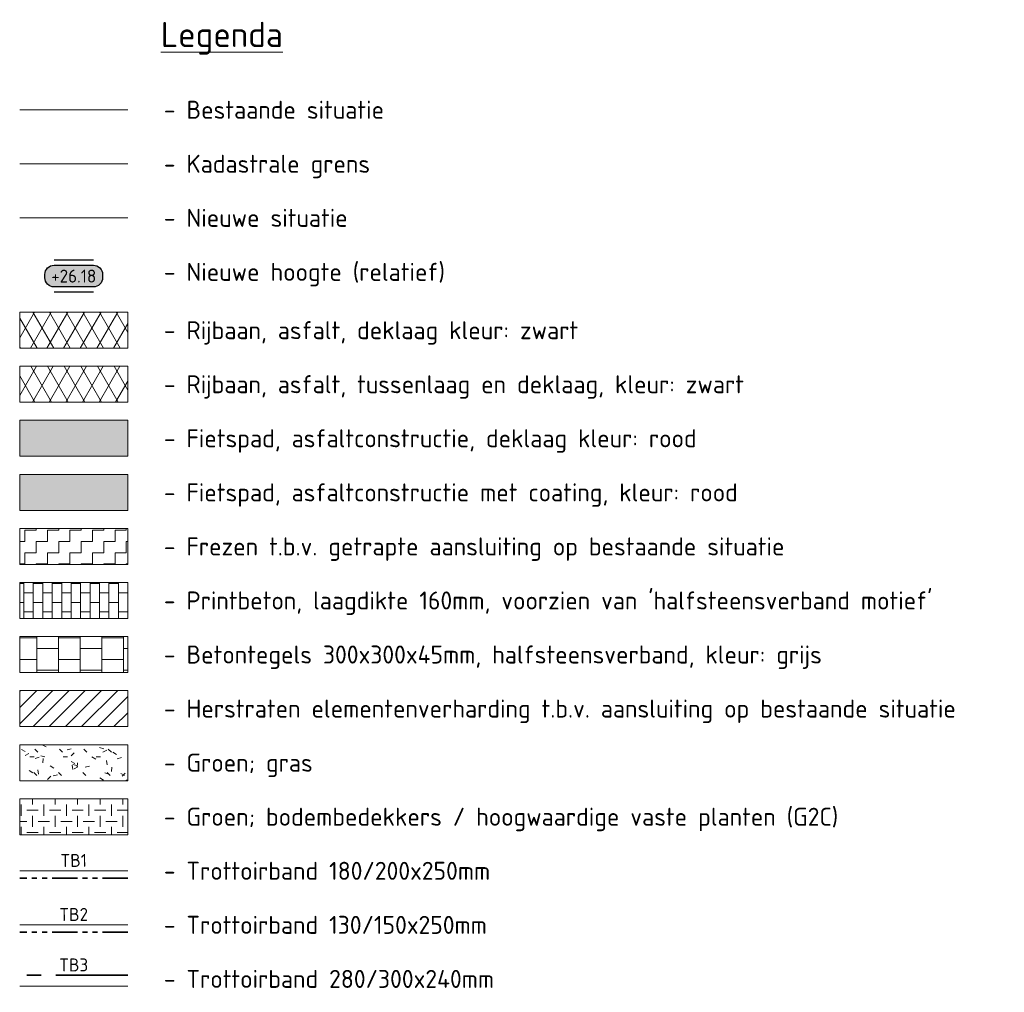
# Model space of a CAD drawing. Header units: metres. Extents: x 198714 to 199133, y 355604 to 356082.
# Tile 9 of 36: x 199027 to 199054, y 355650 to 355677. Entities that reach past the tile are written whole.
import ezdxf
from ezdxf.enums import TextEntityAlignment as Align
from ezdxf.lldxf.tags import DXFTag

# ---------------------------------------------------------------- set-up
doc = ezdxf.new("R2010")
doc.units = ezdxf.units.M
doc.linetypes.add('VH-OPSLUITBAND_100X200', pattern=[16, 8, -2, 4, -2])
doc.linetypes.add('VH-TROTTOIRBAND_180-200', pattern=[20, 10, -2, 2, -2, 2, -2])
for name, color, linetype, lineweight in [('B-WE-KG-GRENS_KADASTRAAL-G', 254, 'KG-KADASTRAAL', 18), ('B-WE-VH-VERHARDING_ASFALT-G', 252, 'Continuous', 18), ('N-WE-GR-BODEMBEDEKKER-A', 86, 'Continuous', 5), ('N-WE-GR-GRAS_BERM-A', 86, 'Continuous', 5), ('N-WE-VH-KANTOPSLUITING_TEKST-T', 7, 'VH-OPSLUITBAND_100X200', 35), ('N-WE-VH-KANTOPSLUITING_TROTTOIRBAND_180 200-G', 6, 'VH-TROTTOIRBAND_180-200', 35), ('N-WE-VH-KANTOPSLUITING_TROTTOIRBAND_280 300-G', 1, 'VH-TROTTOIRBAND_180-200', 35), ('N-WE-VH-KANTVERHARDING-G', 1, 'Continuous', 5), ('N-WE-VH-VERHARDING_ASFALT_DEKLAAG-A', 251, 'Continuous', 5), ('N-WE-VH-VERHARDING_HERSTRATEN-A', 252, 'Continuous', 5), ('N-WE-VH-VERHARDING_TEGEL-A', 252, 'Continuous', 5), ('N-WE-VH_BETON_PRINTBETON-A', 252, 'Continuous', 5), ('V-WE-VH-VERHARDING_ASFALT_TRAPSGEWIJSFREZEN-1_TRAP-A', 252, 'Continuous', 5), ('X-XX-AL-HOOGTELABEL-S', 7, 'Continuous', 25), ('X-XX-AL-LEGENDA-G', 2, 'Continuous', 5), ('X-XX-AL-LEGENDA-T25', 2, 'Continuous', 5), ('X-XX-AL-LEGENDA-T35', 3, 'Continuous', 5)]:
    doc.layers.add(name, color=color, linetype=linetype, lineweight=lineweight)
doc.layers.add('N-WE-VH-VERHARDING_ASFALT_COATING_ROOD-G', color=7, linetype='Continuous', lineweight=5, true_color=0xffa8a8)
doc.layers.add('N-WE-VH-VERHARDING_ASFALT_DEKLAAG-G_ROOD', color=7, linetype='Continuous', lineweight=5, true_color=0xbf4040)
doc.layers.add('X-XX-HULPLIJNEN', color=4, linetype='Continuous', plot=False)
doc.layers.add('X-XX-WIPEOUT', color=7, linetype='Continuous')
doc.styles.add('NLCS-ISO', font='NLCS-ISO.ttf')
doc.styles.get("Standard").update_dxf_attribs({"font": 'isocp.shx'})
tags = doc.linetypes.add('KG-KADASTRAAL', pattern='A,5.5,-2,["K",Standard,S=1.8,R=0,X=0,Y=-0.9],-2,5.5,-2,[5,NLCS.SHX,S=0.75,R=0,X=0,Y=0],-2', length=19).pattern_tags.tags
tags[6] = DXFTag(74, 10)
pattern_1 = [(60, (198759.43564, 356026.25948), (-0.34641016, 0.2), []), (120, (198759.43564, 356026.25948), (-0.34641016, -0.2), [])]

# ---------------------------------------------------------------- blocks, each defined once
blk = doc.blocks.new('SAL-HOOGTE-WEGPEIL-200-SO')
at = {"layer": 'X-XX-WIPEOUT', "true_color": 0xffffff}
h = blk.add_hatch(color=7, dxfattribs=at)
h.dxf.hatch_style = 1
h.paths.add_polyline_path([(0.545, 0.302), (-0.545, 0.302, 0.414214), (-0.8, 0.047), (-0.8, -0.043, 0.414214), (-0.545, -0.298), (0.545, -0.298, 0.414214), (0.8, -0.043), (0.8, 0.047, 0.414214)])
blk.add_lwpolyline([(-0.8, 0.047, -0.414214), (-0.545, 0.302), (0.545, 0.302, -0.414214), (0.8, 0.047), (0.8, -0.043, -0.414214), (0.545, -0.298), (-0.545, -0.298, -0.414214), (-0.8, -0.043), (-0.8, 0.047)], format="xyb")
at = {"layer": 'X-XX-HULPLIJNEN'}
for p, q in [((-0.545, 0.452), (0.545, 0.452)), ((0.545, -0.448), (-0.545, -0.448))]:
    blk.add_line(p, q, dxfattribs=at)
at = {"style": 'NLCS-ISO'}
blk.add_attdef('HOOGTE', text='', height=0.36, dxfattribs=at).set_placement((0, 0.002), align=Align.MIDDLE_CENTER)
blk = doc.blocks.new('TEKST TB')
at = {"style": 'NLCS-ISO'}
blk.add_attdef('TEKST_TROTTOIRBANDEN', text='', height=0.36, rotation=0.3407, dxfattribs=at).set_placement((0, 0), align=Align.BOTTOM_CENTER)

msp = doc.modelspace()

# ---------------------------------------------------------------- hatches: boundary and pattern name
at = {"layer": 'N-WE-GR-BODEMBEDEKKER-A'}
h = msp.add_hatch(dxfattribs=at)
h.set_pattern_fill('AVH-GRAS_GESTABILISEERD', color=256, scale=5, pattern_type=2)
h.set_pattern_definition([(0, (198276.82698, 356121.44236), (0.3125, 0.3125), [0.3125, -0.3125]), (90, (198276.98323, 356121.5986), (-0.3125, 0.3125), [0.3125, -0.3125])])
h.paths.add_polyline_path([(199029.938, 355655.196), (199026.938, 355655.196), (199026.938, 355654.196), (199029.938, 355654.196)])
at = {"layer": 'N-WE-GR-GRAS_BERM-A'}
h = msp.add_hatch(dxfattribs=at)
h.set_pattern_fill('AGR-GRAS_01', color=256, scale=0.04, pattern_type=2)
h.set_pattern_definition([(0, (192623.103, 422333.3548), (1, 1), [0.12, -0.8]), (45, (192623.503, 422333.5548), (-0.113137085, 1.866761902), [0.12, -0.8]), (30, (192623.183, 422333.4748), (0.227461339, 1.286025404), [0.12, -0.8]), (15, (192623.423, 422333.8348), (0.3856270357, 0.724494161), [0.12, -0.8]), (135, (192623.263, 422335.3548), (-0.0282842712, -0.6505382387), [0.12, -0.8]), (150, (192624.30298, 422333.7548), (0.2156921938, -0.5864101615), [0.12, -0.8]), (165, (192623.343, 422333.3948), (0.1434520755, -0.701014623), [0.12, -0.8]), (85, (192623.503, 422333.7548), (-0.872677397, 1.040016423), [0.12, -0.8]), (100, (192623.103, 422333.3548), (-1.112117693, 0.778713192), [0.12, -0.8])])
h.paths.add_polyline_path([(199029.938, 355656.696), (199026.938, 355656.696), (199026.938, 355655.696), (199029.938, 355655.696)])
at = {"layer": 'N-WE-VH-VERHARDING_ASFALT_COATING_ROOD-G'}
msp.add_hatch(color=256, dxfattribs=at).paths.add_polyline_path([(199029.938, 355664.198), (199026.938, 355664.198), (199026.938, 355663.198), (199029.938, 355663.198)])
at = {"layer": 'N-WE-VH-VERHARDING_ASFALT_DEKLAAG-A', "lineweight": 9}
h = msp.add_hatch(dxfattribs=at)
h.set_pattern_fill('AVH-ASFALT', color=256, scale=0.4, pattern_type=2)
h.set_pattern_definition(pattern_1)
h.paths.add_polyline_path([(199029.938, 355668.699), (199026.938, 355668.699), (199026.938, 355667.699), (199029.938, 355667.699)])
h = msp.add_hatch(dxfattribs=at)
h.set_pattern_fill('AVH-ASFALT', color=256, scale=0.4, pattern_type=2)
h.set_pattern_definition(pattern_1)
h.paths.add_polyline_path([(199029.938, 355667.199), (199026.938, 355667.199), (199026.938, 355666.199), (199029.938, 355666.199)])
at = {"layer": 'N-WE-VH-VERHARDING_ASFALT_DEKLAAG-G_ROOD'}
msp.add_hatch(color=256, dxfattribs=at).paths.add_polyline_path([(199029.938, 355665.699), (199026.938, 355665.699), (199026.938, 355664.699), (199029.938, 355664.699)])
at = {"layer": 'N-WE-VH-VERHARDING_HERSTRATEN-A', "lineweight": 9}
h = msp.add_hatch(dxfattribs=at)
h.set_pattern_fill('ANSI31', color=256, scale=0.1)
h.set_pattern_definition([(45, (198720.35778, 356048.90895), (-0.2245064, 0.2245064), [])])
h.paths.add_polyline_path([(199029.938, 355658.197), (199026.938, 355658.197), (199026.938, 355657.197), (199029.938, 355657.197)])
at = {"layer": 'N-WE-VH-VERHARDING_TEGEL-A'}
h = msp.add_hatch(dxfattribs=at)
h.set_pattern_fill('AVH-TEGEL_300X300_HALFST', color=256, scale=2, pattern_type=2)
h.set_pattern_definition([(0, (199019.61654, 355655.4631), (0.6, 0.3), [0.6, -0.6]), (90, (199019.61654, 355655.4631), (-0.6, 4e-17), [])])
h.paths.add_polyline_path([(199029.938, 355659.698), (199026.938, 355659.698), (199026.938, 355658.698), (199029.938, 355658.698)])
at = {"layer": 'N-WE-VH_BETON_PRINTBETON-A'}
h = msp.add_hatch(dxfattribs=at)
h.set_pattern_fill('AVH-BSS_KEIFORMAAT_HALFST', color=256, scale=2.5, pattern_type=2)
h.set_pattern_definition([(0, (192623.10298, 422334.85623), (0.2625, 0.2625), [0.2625, -0.2625]), (90, (192623.10298, 422334.85623), (-0.2625, 2e-17), [])])
h.paths.add_polyline_path([(199029.938, 355661.198), (199026.938, 355661.198), (199026.938, 355660.198), (199029.938, 355660.198)])
at = {"layer": 'V-WE-VH-VERHARDING_ASFALT_TRAPSGEWIJSFREZEN-1_TRAP-A', "lineweight": 9}
h = msp.add_hatch(dxfattribs=at)
h.set_pattern_fill('AVH-ASFALT_FREESVAK', color=256, scale=0.2, pattern_type=2)
h.set_pattern_definition([(0, (198720.20803, 356045.7731), (0.3125, 0.3125), [0.3125, -0.3125]), (90, (198720.52053, 356045.7731), (-0.3125, 0.3125), [0.3125, -0.3125])])
h.paths.add_polyline_path([(199029.938, 355662.698), (199026.938, 355662.698), (199026.938, 355661.698), (199029.938, 355661.698)])

# ---------------------------------------------------------------- linework, layer by layer
at = {"layer": 'B-WE-KG-GRENS_KADASTRAAL-G', "ltscale": 0.15, "flags": 128}
msp.add_lwpolyline([(199026.938, 355672.817), (199029.938, 355672.817)], dxfattribs=at)
at = {"layer": 'B-WE-VH-VERHARDING_ASFALT-G', "ltscale": 0.2, "flags": 128}
msp.add_lwpolyline([(199026.938, 355674.317), (199029.938, 355674.317)], dxfattribs=at)
at = {"layer": 'N-WE-VH-KANTOPSLUITING_TROTTOIRBAND_180 200-G', "ltscale": 0.07, "flags": 128}
for points in [[(199029.938, 355652.995), (199026.938, 355652.995)], [(199029.938, 355651.495), (199026.938, 355651.495)]]:
    msp.add_lwpolyline(points, dxfattribs=at)
at = {"layer": 'N-WE-VH-KANTOPSLUITING_TROTTOIRBAND_280 300-G', "ltscale": 0.2, "flags": 128}
msp.add_lwpolyline([(199029.938, 355650.295), (199026.938, 355650.295)], dxfattribs=at)
at = {"layer": 'N-WE-VH-KANTVERHARDING-G', "flags": 128}
for points in [[(199026.938, 355671.317), (199029.938, 355671.317)], [(199029.938, 355653.195), (199026.938, 355653.195)], [(199029.938, 355651.695), (199026.938, 355651.695)], [(199029.938, 355649.995), (199026.938, 355649.995)]]:
    msp.add_lwpolyline(points, dxfattribs=at)
at = {"layer": 'X-XX-AL-LEGENDA-G', "color": 2}
for points in [[(199029.938, 355667.699), (199029.938, 355668.699), (199026.938, 355668.699), (199026.938, 355667.699)], [(199029.938, 355666.199), (199029.938, 355667.199), (199026.938, 355667.199), (199026.938, 355666.199)], [(199029.938, 355664.699), (199029.938, 355665.699), (199026.938, 355665.699), (199026.938, 355664.699)], [(199029.938, 355663.198), (199029.938, 355664.198), (199026.938, 355664.198), (199026.938, 355663.198)], [(199029.938, 355661.698), (199029.938, 355662.698), (199026.938, 355662.698), (199026.938, 355661.698)], [(199029.938, 355660.198), (199029.938, 355661.198), (199026.938, 355661.198), (199026.938, 355660.198)], [(199029.938, 355658.698), (199029.938, 355659.698), (199026.938, 355659.698), (199026.938, 355658.698)], [(199029.938, 355657.197), (199029.938, 355658.197), (199026.938, 355658.197), (199026.938, 355657.197)], [(199029.938, 355655.696), (199029.938, 355656.696), (199026.938, 355656.696), (199026.938, 355655.696)], [(199029.938, 355654.196), (199029.938, 355655.196), (199026.938, 355655.196), (199026.938, 355654.196)]]:
    msp.add_lwpolyline(points, close=True, dxfattribs=at)

# ---------------------------------------------------------------- block references
at = {"layer": 'N-WE-VH-KANTOPSLUITING_TEKST-T'}
ref = msp.add_blockref('TEKST TB', (199028.438, 355653.195), dxfattribs=at)
ref.add_attrib('TEKST_TROTTOIRBANDEN', 'TB1', dxfattribs={"height": 0.36, "rotation": 0.3407, "style": 'NLCS-ISO'}).set_placement((199028.438, 355653.195), align=Align.BOTTOM_CENTER)
ref = msp.add_blockref('TEKST TB', (199028.438, 355651.695), dxfattribs=at)
ref.add_attrib('TEKST_TROTTOIRBANDEN', 'TB2', dxfattribs={"height": 0.36, "rotation": 0.3407, "style": 'NLCS-ISO'}).set_placement((199028.438, 355651.695), align=Align.BOTTOM_CENTER)
ref = msp.add_blockref('TEKST TB', (199028.438, 355650.295), dxfattribs=at)
ref.add_attrib('TEKST_TROTTOIRBANDEN', 'TB3', dxfattribs={"height": 0.36, "rotation": 0.3407, "style": 'NLCS-ISO'}).set_placement((199028.438, 355650.295), align=Align.BOTTOM_CENTER)
at = {"layer": 'X-XX-AL-HOOGTELABEL-S'}
msp.add_blockref('SAL-HOOGTE-WEGPEIL-200-SO', (199028.438, 355669.699), dxfattribs=at).add_auto_attribs({'HOOGTE': '+26.18'})

# ---------------------------------------------------------------- texts
at = {"layer": 'X-XX-AL-LEGENDA-T25', "color": 2, "style": 'NLCS-ISO'}
for s, p in [('- Bestaande situatie', (199030.938, 355674.317)), ('- Kadastrale grens', (199030.938, 355672.817)), ('- Nieuwe situatie', (199030.938, 355671.317)), ('- Nieuwe hoogte (relatief)', (199030.938, 355669.817)), ('- Rijbaan, asfalt, deklaag kleur: zwart', (199030.938, 355668.199)), ('- Rijbaan, asfalt, tussenlaag en deklaag, kleur: zwart', (199030.938, 355666.699)), ('- Fietspad, asfaltconstructie, deklaag kleur: rood', (199030.938, 355665.199)), ('- Fietspad, asfaltconstructie met coating, kleur: rood', (199030.938, 355663.698)), ('- Frezen t.b.v. getrapte aansluiting op bestaande situatie', (199030.938, 355662.198)), ("- Printbeton, laagdikte 160mm, voorzien van 'halfsteensverband motief'", (199030.938, 355660.698)), ('- Betontegels 300x300x45mm, halfsteensverband, kleur: grijs', (199030.938, 355659.198)), ('- Herstraten elementenverharding t.b.v. aansluiting op bestaande situatie', (199030.938, 355657.697)), ('- Groen; gras', (199030.938, 355656.196)), ('- Groen; bodembedekkers / hoogwaardige vaste planten (G2C)', (199030.938, 355654.696)), ('- Trottoirband 180/200x250mm', (199030.938, 355653.195)), ('- Trottoirband 130/150x250mm', (199030.938, 355651.695)), ('- Trottoirband 280/300x240mm', (199030.938, 355650.195))]:
    msp.add_text(s, height=0.5, dxfattribs=at).set_placement(p, align=Align.MIDDLE_LEFT)
at = {"layer": 'X-XX-AL-LEGENDA-T35', "color": 3, "style": 'NLCS-ISO'}
msp.add_text('%%ULegenda', height=0.7, dxfattribs=at).set_placement((199030.855, 355676.057))

doc.saveas('drawing.dxf')
